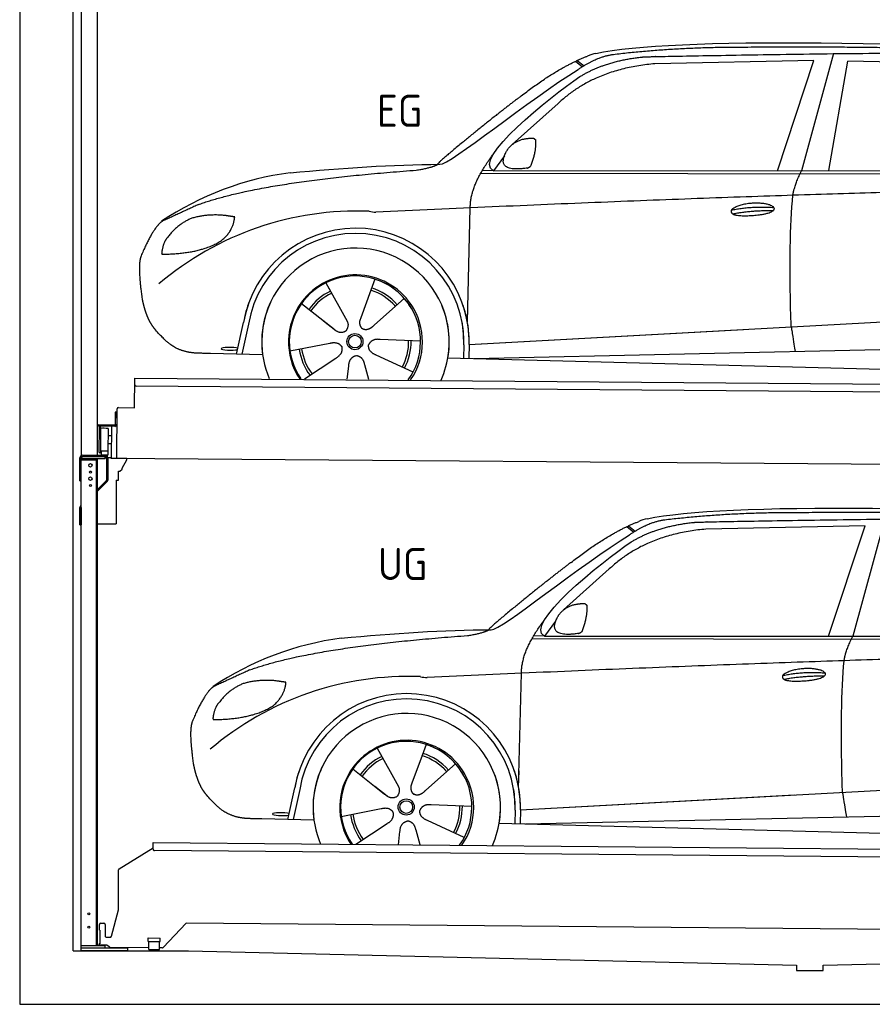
# Model space of a CAD drawing. Header units: millimetres. Extents: x -411 to 6777, y 0 to 6427.
# Tile 1 of 6: x 0 to 3183, y 0 to 3676. Entities that reach past the tile are written whole.
import ezdxf

# ---------------------------------------------------------------- set-up
doc = ezdxf.new("R2010")
doc.units = ezdxf.units.MM
for name, color, linetype, lineweight in [('car', 10, 'Continuous', 25), ('Logo', 7, 'Continuous', 25), ('Plattform', 7, 'Continuous', 25), ('Ständer hinten', 7, 'Continuous', 25)]:
    doc.layers.add(name, color=color, linetype=linetype, lineweight=lineweight)
doc.styles.get("Standard").update_dxf_attribs({"font": 'ISOCP.SHX'})

# ---------------------------------------------------------------- blocks, each defined once
blk = doc.blocks.new('UG Plattfrom Gl550')
at = {"layer": 'Plattform'}
for p, q in [((498.1, 578.8), (498.2, 597.8)), ((498.2, 597.8), (498.3, 603.8)), ((498.3, 603.8), (5435.1, 560.7)), ((371.8, 506.3), (498.1, 583.5)), ((5429.8, 530.7), (503, 573.7)), ((368.7, 352.3), (369.4, 502.1)), ((342.2, 253.9), (368.7, 352.3)), ((297.4, 276.5), (297.6, 298.5)), ((302.6, 303.5), (314.6, 303.4)), ((319.6, 298.3), (319.2, 255.3)), ((621.4, 302.7), (535.3, 212)), ((5347, 261.5), (621.4, 302.7)), ((297.4, 276.5), (299.7, 276.5)), ((299.7, 276.5), (299.3, 225.5)), ((296.9, 220.5), (297, 225.5)), ((299.3, 225.5), (297, 225.5)), ((324.2, 250.3), (337.3, 250.2)), ((479.6, 234.9), (479.7, 247.9)), ((479.6, 234.9), (524.6, 234.5)), ((479.7, 247.9), (524.7, 247.5)), ((481.8, 204.9), (482.1, 234.9)), ((521.8, 204.6), (522.1, 234.6)), ((524.6, 234.5), (524.7, 247.5)), ((325.2, 220.3), (296.9, 220.5)), ((335.5, 213.3), (328.3, 219.2)), ((481.8, 210.9), (338.6, 212.2)), ((481.8, 204.9), (521.8, 204.6)), ((531.7, 210.5), (521.8, 210.6))]:
    blk.add_line(p, q, dxfattribs=at)
for centre, start, end in [((503.1, 578.7), 179.5, 269.5), ((374.4, 502.1), 121.4261, 179.5), ((302.6, 298.5), 89.5, 179.5), ((314.6, 298.4), 359.5, 89.5), ((324.2, 255.3), 179.5, 269.5), ((337.4, 255.2), 269.5, 344.9258), ((325.1, 215.3), 50.8402, 89.5), ((338.6, 217.2), 230.8402, 269.5), ((531.7, 215.5), 269.5, 316.4902)]:
    blk.add_arc(centre, 5, start, end, dxfattribs=at)
blk = doc.blocks.new('Palette EG Gl550')
at = {"layer": 'Plattform'}
for p, q in [((428.6, 2227), (429.5, 2337)), ((429.5, 2337), (5467.3, 2298)), ((5462.1, 2268), (434.2, 2307)), ((356.5, 2210.3), (356.1, 2164.3)), ((363.5, 2210.2), (356.5, 2210.3)), ((358.1, 2163.3), (358.5, 2210.3)), ((362.6, 2037.5), (363.6, 2222.5)), ((368.6, 2227.5), (428.6, 2227)), ((354.1, 2162.3), (292.8, 2162.8)), ((293.1, 2162.8), (293.1, 2157.8)), ((293.1, 2160.8), (355.1, 2160.3)), ((355.1, 2157.3), (293.1, 2157.8)), ((297.3, 2060.5), (298, 2154.5)), ((302, 2154.5), (301.3, 2060.5)), ((330, 2149.4), (329.3, 2065.2)), ((342.6, 2157.4), (341.7, 2037.7)), ((355.1, 2157.3), (355.1, 2160.3)), ((363.1, 2163.2), (358.1, 2163.3)), ((358.2, 2163.3), (363.1, 2163.2)), ((342.3, 2121.9), (329.8, 2122.3)), ((328.9, 2065), (303.9, 2065)), ((303.9, 2065), (303.9, 2050)), ((328.9, 2065), (303.9, 2065)), ((303.9, 2065), (303.9, 2050)), ((328.9, 2065), (328.9, 2050)), ((328.9, 2065), (328.9, 2050)), ((342.1, 2091.7), (329.5, 2091.8)), ((303.9, 2050), (328.9, 2050)), ((328.9, 2050), (303.9, 2050)), ((5465, 1998), (341.7, 2037.7))]:
    blk.add_line(p, q, dxfattribs=at)
for centre, radius, start, end in [((434.3, 2312), 5, 179.556, 269.556), ((368.6, 2222.5), 5, 89.556, 179.556), ((300, 2154.5), 2, 359.3444, 179.3444), ((302.4, 2150.4), 0.4, 179.3444, 271.7264), ((313.4, 1823.4), 326.8, 87.1681, 91.938), ((329.6, 2149.4), 0.4, 359.3444, 86.9565), ((354.1, 2164.3), 2.01, 269.7445, 359.3674), ((355.1, 2163.3), 3, 269.7663, 359.5554), ((355.1, 2163.3), 6, 269.556, 359.556), ((355.1, 2163.3), 6, 269.5566, 359.5553), ((299.3, 2060.5), 2, 179.3444, 359.3444), ((301.7, 2064.6), 0.4, 86.9623, 179.3444), ((302.7, 2073.3), 8.39, 263.3001, 278.0521), ((328.9, 2065.2), 0.4, 267.6536, 359.3444)]:
    blk.add_arc(centre, radius, start, end, dxfattribs=at)
blk = doc.blocks.new('Ständer hinten')
at = {"layer": 'Ständer hinten'}
for p, q in [((229.9, 5062), (229.9, 2048.6)), ((229.9, 5062), (289.9, 5062)), ((289.9, 2050), (289.9, 5062)), ((289.9, 4942), (312.9, 4942)), ((312.9, 4942), (312.9, 4590.7)), ((312.9, 4500.8), (312.9, 4440.7)), ((312.9, 4440.7), (289.9, 4441)), ((230, 2040), (230, 2037)), ((230, 2037), (318.9, 2037)), ((318.9, 2045), (235, 2045)), ((318.9, 2045), (318.9, 2037))]:
    blk.add_line(p, q, dxfattribs=at)
blk = doc.blocks.new('Car_EG')
at = {"layer": 'car'}
for p, q in [((3037.9, 3548.8), (2918.5, 3111.9)), ((2075.4, 3520.6), (2101.4, 3500.1)), ((2081.3, 3523.3), (2106.7, 3503.2)), ((2964.5, 3523), (2370.7, 3511.1)), ((2828.5, 3111.9), (2964.5, 3523)), ((3020.2, 3112), (3091, 3521.1)), ((3792.6, 3504.8), (3091, 3521.1)), ((2009.8, 3362.5), (1839, 3210.1)), ((1809.4, 3167), (1768.3, 3111.3)), ((1721.3, 3102.4), (4364.6, 3099.2)), ((1768.3, 3111.3), (1727, 3112.4)), ((1768.3, 3111.3), (4420.2, 3112.7)), ((1671.2, 2547.6), (1682.3, 2973.1)), ((1143.3, 2693.6), (1160.5, 2662.6)), ((1143.5, 2693.6), (1222.8, 2549.9)), ((1325.6, 2707.3), (1310.5, 2665.6)), ((1310.5, 2665.6), (1273.2, 2562.5)), ((1052.3, 2616.4), (1171, 2522.3)), ((1435.9, 2635.1), (1325, 2537)), ((1671.2, 2547.6), (1672.8, 2608.3)), ((810, 2427.3), (835.6, 2544.9)), ((854.1, 2539.5), (829.5, 2426.7)), ((1133.8, 2551.8), (1180.1, 2515.1)), ((1273.2, 2562.5), (1269.4, 2552.2)), ((1677.7, 2463), (3547.7, 2565.1)), ((1677.7, 2463), (2701.8, 2519)), ((1009, 2438.8), (1157.7, 2467.7)), ((1496.5, 2475.5), (1345.2, 2481.8)), ((1677.7, 2463), (1676.5, 2411.5)), ((907, 2424.7), (712.8, 2429.9)), ((1658.1, 2462.4), (1656.8, 2412)), ((1697, 2410.9), (3582.9, 2452.3)), ((1063.5, 2334.5), (1180.5, 2412.2)), ((1468.3, 2359.5), (1331, 2423.5)), ((1598.6, 2413.5), (3647.1, 2360.1)), ((1222.2, 2333.1), (1228.3, 2382.6)), ((1303.4, 2332.4), (1288.2, 2387.1))]:
    blk.add_line(p, q, dxfattribs=at)
for radius in [30.1, 23.6]:
    blk.add_circle((1251.5, 2473.8), radius, dxfattribs=at)
for centre, radius, start, end in [((2188.5, 3379.2), 174.5, 102.3489, 113.0153), ((1156.1, 1991.5), 1122.3, 97.5147, 123.9129), ((1259.2, 1820.1), 1141.2, 87.724, 130.3913), ((1332, 3074.5), 117.4, 256.4608, 268.6636), ((1253.6, 2472.9), 424.2, 10.1481, 170.2223), ((1253.4, 2472.7), 404.8, 358.5419, 170.499), ((1253.6, 2472.9), 350, 350.2258, 187.9239), ((1253.6, 2472.9), 250, 34.003, 143.5989), ((1251.5, 2473.8), 245, 51.7123, 188.2101), ((1251.5, 2473.8), 245, 30.221, 72.4019), ((1251.5, 2473.8), 209.6, 115.7372, 144.8747), ((1251.5, 2473.8), 200.6, 115.5705, 145.0215), ((1251.5, 2473.8), 200.6, 41.1155, 72.9111), ((1251.5, 2473.8), 209.6, 41.1302, 72.8747), ((1253.6, 2472.9), 424.2, 158.9384, 170.2223), ((1253.6, 2472.9), 350, 154.4856, 203.0931), ((1253.6, 2472.9), 350, 154.4856, 157.347), ((1253.6, 2472.9), 250, 143.5989, 213.5789), ((1251.5, 2473.8), 245, 144.4019, 214.6129), ((1253.6, 2472.9), 250, 143.5989, 147.9713), ((1251.5, 2473.8), 245, 143.0042, 147.4925), ((1251.5, 2473.8), 200.6, 41.1155, 44.3784), ((1251.5, 2473.8), 245, 324.3871, 34.5977), ((1253.6, 2472.9), 250, 325.4211, 34.003), ((1253.6, 2472.9), 250, 29.7422, 34.003), ((1253.6, 2472.9), 350, 350.2258, 23.1163), ((1253.6, 2472.9), 424.2, 358.6661, 18.6635), ((1253.6, 2472.9), 350, 335.9069, 11.3993), ((1253.6, 2472.9), 404.6, 358.5068, 9.6777), ((1253.6, 2472.9), 424.2, 358.6661, 9.1695), ((1251.5, 2473.8), 200.6, 331.5904, 1.0215), ((1251.5, 2473.8), 209.6, 331.7372, 0.8747), ((1251.5, 2473.8), 209.6, 187.7372, 216.8747), ((1251.5, 2473.8), 200.6, 187.5904, 217.0215)]:
    blk.add_arc(centre, radius, start, end, dxfattribs=at)
blk.add_ellipse((785.5, 2446.9), major_axis=(33.6, -0.3), ratio=0.157274, start_param=0.513473, end_param=5.704241, dxfattribs=at)
for points, degree in [([(2151.2, 3549.7), (2438.8, 3611.3), (3323.8, 3598), (4495.8, 3534.7)], 3), ([(2681.9, 3572.1), (2439, 3572), (2209.6, 3544.1)], 2), ([(3646, 3557.4), (3297.8, 3576.8), (2681.9, 3572.1)], 2), ([(1866.9, 3386.8), (2008, 3497.1), (2120.2, 3539.8)], 2), ([(2209.6, 3544.1), (2153.4, 3535.1), (2085, 3489.8)], 2), ([(2091.3, 3463.1), (2185.1, 3520.8), (2320.7, 3536)], 2), ([(2370.7, 3511.1), (2146.6, 3491.8), (2009.8, 3362.5)], 2), ([(1568.6, 3135.8), (1604.3, 3132), (1906.5, 3380.9), (2085, 3489.8)], 3), ([(1768.3, 3111.3), (1685.3, 3151.4), (1979.2, 3387.7), (2091.3, 3463.1)], 3), ([(1866.9, 3386.8), (1785.8, 3326.3), (1683.4, 3242.9), (1554.1, 3137.7), (1560, 3135.7)], 4), ([(1817.6, 3184.6), (1834.1, 3214.9), (1876.9, 3229)], 2), ([(1876.9, 3229), (1905.6, 3234.7), (1918.5, 3233.5)], 2), ([(1908.1, 3129.4), (1929.6, 3182.4), (1927, 3227.3)], 2), ([(1918.5, 3233.5), (1924.5, 3227.4), (1927, 3227.3)], 2), ([(1682.3, 2973.1), (1679.9, 3056.7), (1768.8, 3174)], 2), ([(1894.6, 3121.7), (1772.4, 3103), (1817.6, 3184.6)], 2), ([(1009.4, 3104.2), (1205.7, 3122.1), (1390.9, 3135.2), (1568.6, 3135.8)], 3), ([(1480.7, 3113.9), (1533.9, 3121.8), (1559.7, 3134.7)], 2), ([(1894.6, 3121.7), (1900.7, 3123.5), (1908.1, 3129.4)], 2), ([(667.1, 2985.4), (903.7, 3072), (1480.7, 3113.9)], 2), ([(2886.6, 3020), (2889.7, 3051), (2918.5, 3111.9)], 2), ([(4638.8, 3041), (3762.4, 3069.4), (1329.3, 2957.2)], 2), ([(667.1, 2985.4), (532.9, 2923.5)], 1), ([(770, 2944.2), (702.5, 2951.9), (643.1, 2934.4)], 2), ([(802.6, 2939.5), (784.9, 2941.6), (770, 2944.2)], 2), ([(2656.5, 2964.7), (2732, 2980.9), (2815.5, 2974.4)], 2), ([(2661.4, 2950.8), (2735.6, 2964.7), (2813.5, 2963.3)], 2), ([(532.9, 2923.5), (498.2, 2900.8), (453.2, 2793.7)], 2), ([(643.1, 2934.4), (590.8, 2913.7), (552.7, 2863.7)], 2), ([(752.9, 2850.7), (798.9, 2887.7), (802.6, 2939.5)], 2), ([(552.7, 2863.7), (534.5, 2843.9), (529.7, 2802.6)], 2), ([(531, 2800.3), (675.7, 2800.9), (752.9, 2850.7)], 2), ([(453.2, 2793.7), (446.7, 2777.8), (444.7, 2749.3), (445.7, 2716.9), (456.9, 2633.7)], 4), ([(529.7, 2802.6), (533.1, 2802.5), (531, 2800.3)], 2), ([(1171, 2522.3), (1194.3, 2500.4), (1217.6, 2513.8)], 2), ([(1157.7, 2467.7), (1188.4, 2476.4), (1203, 2453.9)], 2), ([(1345.2, 2481.8), (1313.5, 2485.8), (1302.5, 2461.3)], 2), ([(1180.5, 2412.2), (1208.5, 2427.6), (1203, 2453.9)], 2), ([(1331, 2423.5), (1301, 2434.5), (1302.5, 2461.3)], 2), ([(1228.3, 2382.6), (1229.5, 2414.6), (1255.5, 2421.5)], 2), ([(1288.2, 2387.1), (1282.2, 2418.5), (1255.5, 2421.5)], 2)]:
    blk.add_open_spline(points, degree=degree, dxfattribs=at)
for points, degree, knots in [([(2320.7, 3536), (2347.3, 3538), (2486.7, 3539.9), (3508.2, 3560), (4128.4, 3553.6), (4583.8, 3381), (4560.1, 3207.3)], 4, [0.0821318, 0.0821318, 0.0821318, 0.0821318, 0.0821318, 0.258851, 0.508851, 1, 1, 1, 1, 1]), ([(2880.4, 2528.7), (2879.9, 2542.3), (2879.5, 2555.6), (2879.1, 2568.8), (2873.5, 2758.7), (2876, 2909.1), (2886.6, 3020)], 3, [0, 0, 0, 0, 0.064923, 0.064923, 0.064923, 1, 1, 1, 1]), ([(2656.5, 2964.7), (2660.7, 2969.8), (2681.9, 2985.9), (2764.7, 3005.3), (2879.8, 2968.1), (2770.8, 2940.5), (2686, 2941.9), (2651.7, 2945.8), (2656.5, 2964.7)], 5, [0, 0, 0, 0, 0, 0, 0.300106, 0.500106, 0.700106, 1, 1, 1, 1, 1, 1]), ([(456.9, 2633.7), (457.7, 2629.5), (458.6, 2625.3), (459.5, 2621.1), (460.5, 2617.1), (464, 2602.3), (468, 2588.6), (472.4, 2576.1), (477.3, 2564.8)], 4, [0.4914944, 0.4914944, 0.4914944, 0.4914944, 0.4914944, 0.5422469, 0.5422469, 0.5422469, 0.5422469, 0.728655, 0.728655, 0.728655, 0.728655, 0.728655]), ([(476.9, 2565.5), (478.3, 2562.3), (479.7, 2559.2), (481.1, 2556.2), (482.6, 2553.3), (488.2, 2542.2), (494.2, 2532.8), (500.4, 2524.9), (506.9, 2517.4)], 4, [0.7288005, 0.7288005, 0.7288005, 0.7288005, 0.7288005, 0.7843928, 0.7843928, 0.7843928, 0.7843928, 1, 1, 1, 1, 1]), ([(1222.8, 2549.9), (1224.5, 2545.8), (1225.5, 2541.8), (1225.8, 2537.9), (1226.4, 2529.3), (1223.7, 2521.3), (1217.6, 2513.8)], 3, [0.2167758, 0.2167758, 0.2167758, 0.2167758, 0.4600873, 0.4600873, 0.4600873, 1, 1, 1, 1]), ([(1269.4, 2552.2), (1268.8, 2549), (1268.5, 2546), (1268.6, 2543.1), (1269, 2540.3), (1269.7, 2534.5), (1271.7, 2529.2), (1275.3, 2524.6), (1280.2, 2521.6)], 4, [0.3191838, 0.3191838, 0.3191838, 0.3191838, 0.3191838, 0.5438253, 0.5438253, 0.5438253, 0.5438253, 1, 1, 1, 1, 1]), ([(1325, 2537), (1325, 2537), (1325, 2537), (1325, 2537), (1325, 2537), (1315.9, 2527.3), (1305.2, 2517.4), (1290.9, 2515), (1280.2, 2521.6)], 4, [-0.000003, -0.000003, -0.000003, -0.000003, -0.000003, 0, 0, 0, 0, 1, 1, 1, 1, 1]), ([(712.8, 2429.9), (688.1, 2430.6), (632.5, 2427), (596.4, 2440.9), (552.8, 2466), (506.9, 2517.4)], 4, [0, 0, 0, 0, 0, 0.597866, 1, 1, 1, 1, 1]), ([(2880.4, 2528.7), (2881, 2524), (2881.7, 2519.5), (2882.4, 2515.2), (2883, 2511.2), (2883.5, 2507.3), (2884.1, 2503.5), (2888.6, 2473.3), (2892.2, 2451.2), (2894.7, 2437.2)], 3, [-0.000011, -0.000011, -0.000011, -0.000011, 0.107576, 0.107576, 0.107576, 0.206414, 0.206414, 0.206414, 1, 1, 1, 1])]:
    blk.add_open_spline(points, degree=degree, knots=knots, dxfattribs=at)
blk = doc.blocks.new('Car_147')
at = {"layer": 'car'}
for p, q in [((3229.2, 1811.5), (3109.9, 1374.6)), ((2266.8, 1783.3), (2292.7, 1762.8)), ((2272.6, 1786), (2298, 1765.9)), ((3155.8, 1785.7), (2562, 1773.8)), ((3019.9, 1374.6), (3155.8, 1785.7)), ((2201.2, 1625.2), (2030.4, 1472.8)), ((2000.7, 1429.7), (1959.6, 1374)), ((1912.6, 1365.1), (4556, 1361.9)), ((1959.6, 1374), (1918.4, 1375.1)), ((1959.6, 1374), (4611.6, 1375.4)), ((1862.5, 810.3), (1873.6, 1235.8)), ((1334.7, 956.3), (1351.9, 925.3)), ((1334.8, 956.3), (1414.2, 812.6)), ((1517, 970), (1501.9, 928.3)), ((1501.9, 928.3), (1464.5, 825.2)), ((1627.3, 897.8), (1516.3, 799.7)), ((1243.7, 879.1), (1362.3, 785)), ((1862.5, 810.3), (1864.1, 871)), ((1325.2, 814.5), (1371.4, 777.8)), ((1464.5, 825.2), (1460.7, 814.9)), ((1869, 725.7), (3739, 827.8)), ((1001.4, 690), (1027, 807.6)), ((1045.5, 802.2), (1020.9, 689.4)), ((1869, 725.7), (2893.1, 781.7)), ((1687.9, 738.2), (1536.6, 744.5)), ((1200.4, 701.5), (1349, 730.4)), ((1849.4, 725.1), (1848.1, 674.7)), ((1869, 725.7), (1867.8, 674.2)), ((1888.4, 673.6), (3774.2, 715)), ((1098.3, 687.4), (904.1, 692.6)), ((1254.9, 597.2), (1371.8, 674.9)), ((1659.6, 622.2), (1522.4, 686.2)), ((1789.9, 676.2), (3838.5, 622.8)), ((1413.6, 595.8), (1419.7, 645.3)), ((1494.8, 595.1), (1479.5, 649.8))]:
    blk.add_line(p, q, dxfattribs=at)
for radius in [30.1, 23.6]:
    blk.add_circle((1442.9, 736.5), radius, dxfattribs=at)
for centre, radius, start, end in [((2379.8, 1641.9), 174.5, 102.3489, 113.0153), ((1347.5, 254.1), 1122.3, 97.5147, 123.9129), ((1450.6, 82.8), 1141.2, 87.724, 130.3913), ((1523.4, 1337.2), 117.4, 256.4608, 268.6636), ((1445, 735.6), 424.2, 10.1481, 170.2223), ((1444.7, 735.4), 404.8, 358.5419, 170.499), ((1445, 735.6), 350, 350.2258, 187.9239), ((1442.9, 736.5), 245, 51.7123, 188.2101), ((1445, 735.6), 250, 34.003, 143.5989), ((1442.9, 736.5), 245, 30.221, 72.4019), ((1442.9, 736.5), 209.6, 115.7372, 144.8747), ((1442.9, 736.5), 200.6, 41.1155, 72.9111), ((1442.9, 736.5), 209.6, 41.1302, 72.8747), ((1445, 735.6), 424.2, 158.9384, 170.2223), ((1445, 735.6), 350, 154.4856, 203.0931), ((1445, 735.6), 350, 154.4856, 157.347), ((1445, 735.6), 250, 143.5989, 213.5789), ((1445, 735.6), 250, 143.5989, 147.9713), ((1442.9, 736.5), 245, 143.0042, 147.4925), ((1442.9, 736.5), 200.6, 115.5705, 145.0215), ((1442.9, 736.5), 245, 144.4019, 214.6129), ((1442.9, 736.5), 200.6, 41.1155, 44.3784), ((1442.9, 736.5), 245, 324.3871, 34.5977), ((1445, 735.6), 250, 325.4211, 34.003), ((1445, 735.6), 250, 29.7422, 34.003), ((1445, 735.6), 350, 350.2258, 23.1163), ((1445, 735.6), 424.2, 358.6661, 18.6635), ((1445, 735.6), 350, 335.9069, 11.3993), ((1445, 735.6), 404.6, 358.5068, 9.6777), ((1445, 735.6), 424.2, 358.6661, 9.1695), ((1442.9, 736.5), 200.6, 331.5904, 1.0215), ((1442.9, 736.5), 209.6, 331.7372, 0.8747), ((1442.9, 736.5), 209.6, 187.7372, 216.8747), ((1442.9, 736.5), 200.6, 187.5904, 217.0215)]:
    blk.add_arc(centre, radius, start, end, dxfattribs=at)
blk.add_ellipse((976.9, 709.6), major_axis=(33.6, -0.3), ratio=0.157274, start_param=0.513473, end_param=5.704241, dxfattribs=at)
for points, degree in [([(2342.5, 1812.4), (2630.1, 1874), (3515.1, 1860.7), (4687.1, 1797.4)], 3), ([(2058.2, 1649.5), (2199.3, 1759.8), (2311.6, 1802.5)], 2), ([(2401, 1806.8), (2344.7, 1797.8), (2276.3, 1752.5)], 2), ([(2873.2, 1834.8), (2630.4, 1834.7), (2401, 1806.8)], 2), ([(3837.4, 1820.1), (3489.2, 1839.5), (2873.2, 1834.8)], 2), ([(2562, 1773.8), (2337.9, 1754.5), (2201.2, 1625.2)], 2), ([(2282.7, 1725.8), (2376.5, 1783.5), (2512.1, 1798.7)], 2), ([(1760, 1398.5), (1795.6, 1394.7), (2097.9, 1643.6), (2276.3, 1752.5)], 3), ([(1959.6, 1374), (1876.6, 1414.1), (2170.6, 1650.4), (2282.7, 1725.8)], 3), ([(2058.2, 1649.5), (1977.1, 1589), (1874.8, 1505.6), (1745.4, 1400.4), (1751.4, 1398.4)], 4), ([(2009, 1447.3), (2025.5, 1477.6), (2068.2, 1491.7)], 2), ([(2068.2, 1491.7), (2096.9, 1497.4), (2109.8, 1496.2)], 2), ([(2099.5, 1392.1), (2120.9, 1445.1), (2118.3, 1490)], 2), ([(2109.8, 1496.2), (2115.9, 1490.1), (2118.3, 1490)], 2), ([(1873.6, 1235.8), (1871.3, 1319.4), (1960.2, 1436.7)], 2), ([(2086, 1384.4), (1963.8, 1365.7), (2009, 1447.3)], 2), ([(1200.7, 1366.9), (1397, 1384.8), (1582.2, 1397.9), (1760, 1398.5)], 3), ([(1672.1, 1376.6), (1725.2, 1384.5), (1751.1, 1397.4)], 2), ([(858.5, 1248.1), (1095.1, 1334.7), (1672.1, 1376.6)], 2), ([(2086, 1384.4), (2092, 1386.2), (2099.5, 1392.1)], 2), ([(3077.9, 1282.7), (3081.1, 1313.7), (3109.9, 1374.6)], 2), ([(4830.2, 1303.7), (3953.8, 1332.1), (1520.6, 1219.9)], 2), ([(858.5, 1248.1), (724.2, 1186.2)], 1), ([(2847.8, 1227.4), (2923.4, 1243.6), (3006.8, 1237.1)], 2), ([(2852.8, 1213.5), (2926.9, 1227.4), (3004.8, 1226)], 2), ([(724.2, 1186.2), (689.6, 1163.5), (644.6, 1056.4)], 2), ([(834.4, 1197.1), (782.1, 1176.4), (744.1, 1126.4)], 2), ([(961.4, 1206.9), (893.8, 1214.6), (834.4, 1197.1)], 2), ([(944.2, 1113.4), (990.3, 1150.4), (994, 1202.2)], 2), ([(994, 1202.2), (976.3, 1204.3), (961.4, 1206.9)], 2), ([(744.1, 1126.4), (725.8, 1106.6), (721.1, 1065.3)], 2), ([(722.4, 1063), (867.1, 1063.6), (944.2, 1113.4)], 2), ([(644.6, 1056.4), (638.1, 1040.5), (636, 1012), (637.1, 979.6), (648.2, 896.4)], 4), ([(721.1, 1065.3), (724.5, 1065.2), (722.4, 1063)], 2), ([(1362.3, 785), (1385.6, 763.1), (1409, 776.5)], 2), ([(1536.6, 744.5), (1504.9, 748.5), (1493.9, 724)], 2), ([(1349, 730.4), (1379.8, 739.1), (1394.4, 716.6)], 2), ([(1371.8, 674.9), (1399.8, 690.3), (1394.4, 716.6)], 2), ([(1522.4, 686.2), (1492.4, 697.2), (1493.9, 724)], 2), ([(1419.7, 645.3), (1420.9, 677.3), (1446.8, 684.2)], 2), ([(1479.5, 649.8), (1473.5, 681.2), (1446.8, 684.2)], 2)]:
    blk.add_open_spline(points, degree=degree, dxfattribs=at)
for points, degree, knots in [([(2512.1, 1798.7), (2538.6, 1800.7), (2678.1, 1802.6), (3699.5, 1822.7), (4319.8, 1816.3), (4775.2, 1643.7), (4751.5, 1470)], 4, [0.0821318, 0.0821318, 0.0821318, 0.0821318, 0.0821318, 0.258851, 0.508851, 1, 1, 1, 1, 1]), ([(2847.8, 1227.4), (2852.1, 1232.5), (2873.2, 1248.6), (2956.1, 1268), (3071.1, 1230.8), (2962.2, 1203.2), (2877.4, 1204.6), (2843.1, 1208.5), (2847.8, 1227.4)], 5, [0, 0, 0, 0, 0, 0, 0.300106, 0.500106, 0.700106, 1, 1, 1, 1, 1, 1]), ([(3071.7, 791.4), (3071.2, 805), (3070.8, 818.3), (3070.4, 831.5), (3064.8, 1021.4), (3067.3, 1171.8), (3077.9, 1282.7)], 3, [0, 0, 0, 0, 0.064923, 0.064923, 0.064923, 1, 1, 1, 1]), ([(648.2, 896.4), (649.1, 892.2), (650, 888), (650.9, 883.8), (651.9, 879.8), (655.4, 865), (659.4, 851.3), (663.8, 838.8), (668.6, 827.5)], 4, [0.4914944, 0.4914944, 0.4914944, 0.4914944, 0.4914944, 0.5422469, 0.5422469, 0.5422469, 0.5422469, 0.728655, 0.728655, 0.728655, 0.728655, 0.728655]), ([(668.3, 828.2), (669.7, 825), (671.1, 821.9), (672.5, 818.9), (673.9, 816), (679.6, 804.9), (685.5, 795.5), (691.8, 787.6), (698.3, 780.1)], 4, [0.7288005, 0.7288005, 0.7288005, 0.7288005, 0.7288005, 0.7843928, 0.7843928, 0.7843928, 0.7843928, 1, 1, 1, 1, 1]), ([(1414.2, 812.6), (1415.9, 808.5), (1416.8, 804.5), (1417.1, 800.6), (1417.8, 792), (1415.1, 784), (1409, 776.5)], 3, [0.2167758, 0.2167758, 0.2167758, 0.2167758, 0.4600873, 0.4600873, 0.4600873, 1, 1, 1, 1]), ([(1460.7, 814.9), (1460.2, 811.7), (1459.9, 808.7), (1460, 805.8), (1460.3, 803), (1461.1, 797.2), (1463.1, 791.9), (1466.6, 787.3), (1471.5, 784.3)], 4, [0.3191838, 0.3191838, 0.3191838, 0.3191838, 0.3191838, 0.5438253, 0.5438253, 0.5438253, 0.5438253, 1, 1, 1, 1, 1]), ([(904.1, 692.6), (879.5, 693.3), (823.8, 689.7), (787.8, 703.6), (744.1, 728.7), (698.3, 780.1)], 4, [0, 0, 0, 0, 0, 0.597866, 1, 1, 1, 1, 1]), ([(1516.3, 799.7), (1516.3, 799.7), (1516.3, 799.7), (1516.3, 799.7), (1516.3, 799.7), (1507.2, 790), (1496.6, 780.1), (1482.3, 777.7), (1471.5, 784.3)], 4, [-0.000003, -0.000003, -0.000003, -0.000003, -0.000003, 0, 0, 0, 0, 1, 1, 1, 1, 1]), ([(3071.7, 791.4), (3072.4, 786.7), (3073.1, 782.2), (3073.7, 777.9), (3074.3, 773.9), (3074.9, 770), (3075.5, 766.2), (3080, 736), (3083.5, 713.9), (3086, 699.9)], 3, [-0.000011, -0.000011, -0.000011, -0.000011, 0.107576, 0.107576, 0.107576, 0.206414, 0.206414, 0.206414, 1, 1, 1, 1])]:
    blk.add_open_spline(points, degree=degree, knots=knots, dxfattribs=at)
blk = doc.blocks.new('Ständer_hinten_GT185')
at = {"layer": 'Ständer hinten'}
for p, q in [((225, 1954), (225, 2040)), ((230, 200), (230, 2040)), ((319, 2037), (230, 2037)), ((230, 2032), (290, 2032)), ((235, 2050), (319, 2050)), ((319, 2045), (235, 2045)), ((285, 2032), (285, 218)), ((290, 218), (290, 2037)), ((319, 2037), (319, 2045)), ((324, 2040), (324, 1957.2)), ((329, 2040), (328.9, 1957.1)), ((341.8, 2039.5), (329, 2040.6)), ((341.8, 2037.7), (341.8, 2039.5)), ((399.8, 2037.2), (341.8, 2037.7)), ((383, 2001.9), (399.7, 2032.7)), ((399.7, 2032.7), (399.8, 2037.2)), ((369, 1957), (369, 1990.5)), ((369, 1990.5), (374, 1990.5)), ((374, 1990.5), (382.9, 1997.4)), ((382.9, 1997.4), (383, 1997.8)), ((383, 1997.8), (383, 2001.9)), ((225, 1954), (230, 1954)), ((290, 1922.1), (322.5, 1953.6)), ((325.8, 1950), (290, 1915.2)), ((360, 1956.3), (369, 1957)), ((360, 1956.3), (360, 1794)), ((230, 1854.9), (225, 1854.9)), ((225, 1790), (225, 1854.9)), ((228.1, 1862.1), (230, 1864)), ((230, 1854.9), (230, 1790)), ((225, 1790), (230, 1790)), ((290, 1794), (360, 1794)), ((319, 218), (230, 218)), ((404, 210), (230, 210)), ((404, 200), (230, 200)), ((319, 210), (319, 218)), ((404, 200), (404, 210))]:
    blk.add_line(p, q, dxfattribs=at)
for centre, radius in [((264, 2012), 6.5), ((264, 1987), 3.7), ((264, 1962), 6.5), ((264, 1937), 3.7), ((258.6, 338), 3.7), ((258.6, 288), 3.7)]:
    blk.add_circle(centre, radius, dxfattribs=at)
for centre, radius, start, end in [((235, 2040), 10, 90, 180), ((235, 2040), 5, 90, 180), ((319, 2040), 10, 0.0086, 89.9915), ((319, 2040), 5, 0, 90), ((319, 1957.2), 5, 314.0428, 0), ((318.9, 1957.1), 10, 314.1186, 0), ((235, 1854.9), 10, 134.1186, 180)]:
    blk.add_arc(centre, radius, start, end, dxfattribs=at)
blk = doc.blocks.new('Gebäude_365_GT185')
for p, q in [((0, 5900), (0, 0)), ((200, 200), (200, 5700)), ((200, 200), (630.1, 200)), ((630.1, 200), (2900, 146.1)), ((3000, 146.1), (5231.6, 200)), ((2900, 146.1), (2900, 126.1)), ((2900, 126.1), (3000, 126.1)), ((3000, 126.1), (3000, 146.1)), ((0, 0), (5900, 0))]:
    blk.add_line(p, q)

msp = doc.modelspace()

# ---------------------------------------------------------------- block references
for name in ['Gebäude_365_GT185', 'Car_EG', 'Palette EG Gl550', 'Ständer_hinten_GT185', 'Car_147', 'UG Plattfrom Gl550']:
    msp.add_blockref(name, (0, 0))
at = {"layer": 'Ständer hinten'}
msp.add_blockref('Ständer hinten', (0, 0), dxfattribs=at)

# ---------------------------------------------------------------- texts
msp.add_text('UG', height=120).set_placement((1337.66, 1583.58))
at = {"layer": 'Logo'}
msp.add_text('EG', height=120, dxfattribs=at).set_placement((1334, 3275.32))

doc.saveas('drawing.dxf')
